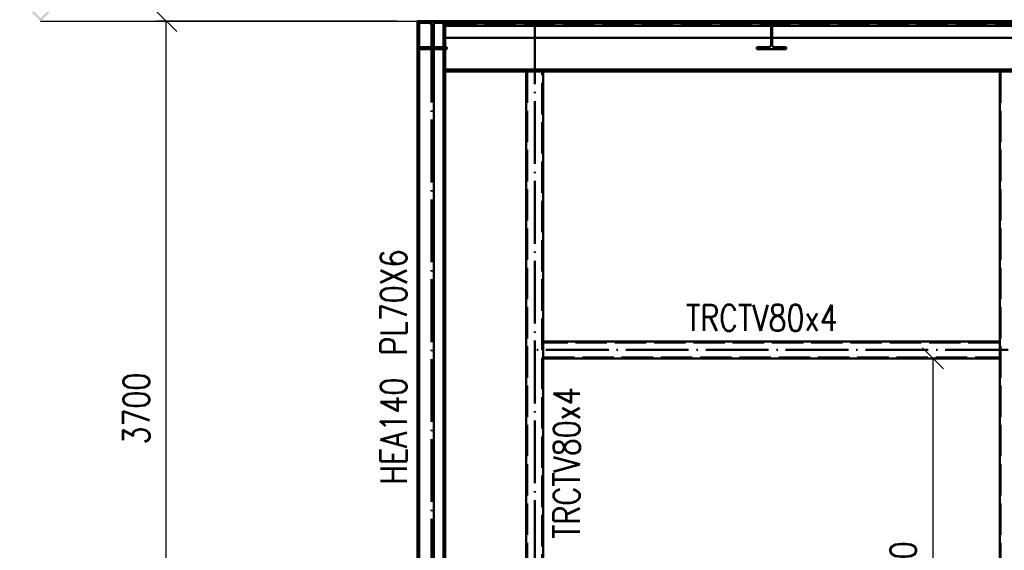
# Paper-space layout 'Layout1' of a CAD drawing. Extents: x -2 to 1033, y -36 to 596.
# Tile 28 of 64: x 350 to 444, y 489 to 540. Entities that reach past the tile are written whole.
import ezdxf

# ---------------------------------------------------------------- set-up
doc = ezdxf.new("R2010")
doc.units = 0
doc.linetypes.add('ACAD_ISO02W100', pattern=[15, 12, -3])
doc.linetypes.add('ACAD_ISO04W100', pattern=[30.5, 24, -3, 0.5, -3])
doc.layers.get('0').update_dxf_attribs({"linetype": 'CONTINUOUS'})
doc.layers.get('DEFPOINTS').update_dxf_attribs({"color": 132, "linetype": 'CONTINUOUS'})
doc.layers.add('AS_INS_ON', color=7, linetype='CONTINUOUS')
for name, color, linetype, lineweight in [('SS_2.ET-HALA_TaO-MOULDSHOP-NADSTAVBA', 94, 'CONTINUOUS', 50), ('SS_KOTY', 3, 'CONTINUOUS', 25), ('SS_POPIS_PROFILU', 13, 'CONTINUOUS', 25)]:
    doc.layers.add(name, color=color, linetype=linetype, lineweight=lineweight)
doc.styles.add('ROMANS', font='romans.shx', dxfattribs={"width": 0.8})
doc.styles.add('romans.shx', font='romans.shx', dxfattribs={"height": 5})
doc.dimstyles.new('A-1_(2.5)_50AS', dxfattribs={"dimtxt": 2.5, "dimasz": 2, "dimexe": 1, "dimexo": 2, "dimgap": 0, "dimtad": 0, "dimdec": 1, "dimlfac": 50, "dimrnd": 1, "dimtxsty": 'ROMANS', "dimblk1": 'OBLIQUE', "dimblk2": 'OBLIQUE', "dimsah": 1, "dimcen": 2, "dimclrd": 256, "dimclre": 256, "dimclrt": 256, "dimadec": 1, "dimazin": 2, "dimtfac": 0.714286, "dimtdec": 1, "dimtmove": 0, "dimatfit": 3, "dimldrblk": 'OPEN', "dimfxl": 1, "dimtvp": 1.142857, "dimtfill": 1, "dimtolj": 1, "dimlwd": -1, "dimlwe": -1, "dimarcsym": 0})

# ---------------------------------------------------------------- blocks, each defined once
blk = doc.blocks.new('_Oblique')
at = {"color": 0, "linetype": 'ByBlock', "lineweight": -2}
blk.add_line((-0.5, -0.5), (0.5, 0.5), dxfattribs=at)
blk = doc.blocks.new('*D61')
at = {"layer": 'DEFPOINTS', "color": 0, "transparency": 16777216}
for p in [(364.482, 539.518), (388.459, 539.518, -51051.7), (388.459, 465.518, -51033.1)]:
    blk.add_point(p, dxfattribs=at)
at = {"layer": 'SS_KOTY', "transparency": 16777216}
for p, q in [((386.459, 539.518), (363.482, 539.518)), ((364.482, 465.518), (364.482, 539.518)), ((386.459, 465.518), (363.482, 465.518))]:
    blk.add_line(p, q, dxfattribs=at)
at = {"layer": 'SS_KOTY', "transparency": 16777216, "xscale": 2, "yscale": 2, "zscale": 2}
for p, rotation in [((364.482, 539.518), 90), ((364.482, 465.518), 270)]:
    blk.add_blockref('_Oblique', p, dxfattribs=dict(at, rotation=rotation))
at = {"layer": 'SS_KOTY', "transparency": 16777216, "insert": (361.625, 502.518), "char_height": 2.5, "attachment_point": 5, "rotation": 90, "style": 'ROMANS', "bg_fill": 3, "box_fill_scale": 1.1, "bg_fill_color": 256, "bg_fill_true_color": 13158600, "bg_fill_transparency": 0}
blk.add_mtext('\\A1;3700', dxfattribs=at)
blk = doc.blocks.new('_OPEN')
at = {"color": 0, "linetype": 'ByBlock'}
for p, q in [((-1, 0.167), (0, 0)), ((0, 0), (-1, -0.167)), ((0, 0), (-1, 0))]:
    blk.add_line(p, q, dxfattribs=at)
blk = doc.blocks.new('*D74')
at = {"layer": 'DEFPOINTS', "color": 0, "transparency": 16777216}
for p in [(437.701, 507.318), (444.059, 507.318, -51051.7), (444.039, 465.518, -51051.68)]:
    blk.add_point(p, dxfattribs=at)
at = {"layer": 'SS_KOTY', "transparency": 16777216}
for p, q in [((442.059, 507.318), (436.701, 507.318)), ((437.701, 465.518), (437.701, 507.318)), ((442.039, 465.518), (436.701, 465.518))]:
    blk.add_line(p, q, dxfattribs=at)
at = {"layer": 'SS_KOTY', "transparency": 16777216, "xscale": 2, "yscale": 2, "zscale": 2}
for p, rotation in [((437.701, 507.318), 90), ((437.701, 465.518), 270)]:
    blk.add_blockref('_Oblique', p, dxfattribs=dict(at, rotation=rotation))
at = {"layer": 'SS_KOTY', "transparency": 16777216, "insert": (434.844, 486.418), "char_height": 2.5, "attachment_point": 5, "rotation": 90, "style": 'ROMANS', "bg_fill": 3, "box_fill_scale": 1.1, "bg_fill_color": 256, "bg_fill_true_color": 13158600, "bg_fill_transparency": 0}
blk.add_mtext('\\A1;2090', dxfattribs=at)
blk = doc.blocks.new('*D76')
at = {"layer": 'DEFPOINTS', "color": 0, "transparency": 16777216}
for p in [(444.859, 547.256), (399.659, 539.518, -51052.5), (444.859, 539.518, -51052.5)]:
    blk.add_point(p, dxfattribs=at)
at = {"layer": 'SS_KOTY', "transparency": 16777216}
for p, q in [((399.659, 541.518), (399.659, 548.256)), ((444.859, 541.518), (444.859, 548.256)), ((399.659, 547.256), (444.859, 547.256))]:
    blk.add_line(p, q, dxfattribs=at)
at = {"layer": 'SS_KOTY', "transparency": 16777216, "xscale": 2, "yscale": 2, "zscale": 2, "rotation": 180}
blk.add_blockref('_Oblique', (399.659, 547.256), dxfattribs=at)
at = {"layer": 'SS_KOTY', "transparency": 16777216, "xscale": 2, "yscale": 2, "zscale": 2}
blk.add_blockref('_Oblique', (444.859, 547.256), dxfattribs=at)
at = {"layer": 'SS_KOTY', "transparency": 16777216, "insert": (422.259, 550.113), "char_height": 2.5, "attachment_point": 5, "style": 'ROMANS', "bg_fill": 3, "box_fill_scale": 1.1, "bg_fill_color": 256, "bg_fill_true_color": 13158600, "bg_fill_transparency": 0}
blk.add_mtext('\\A1;2260', dxfattribs=at)
blk = doc.blocks.new('*D77')
at = {"layer": 'DEFPOINTS', "color": 0, "transparency": 16777216}
for p in [(487.259, 547.256), (487.259, 544.518), (444.859, 539.518, -51052.5)]:
    blk.add_point(p, dxfattribs=at)
at = {"layer": 'SS_KOTY', "transparency": 16777216}
for p, q in [((444.859, 541.518), (444.859, 548.256)), ((487.259, 546.518), (487.259, 548.256)), ((444.859, 547.256), (487.259, 547.256))]:
    blk.add_line(p, q, dxfattribs=at)
at = {"layer": 'SS_KOTY', "transparency": 16777216, "xscale": 2, "yscale": 2, "zscale": 2, "rotation": 180}
blk.add_blockref('_Oblique', (444.859, 547.256), dxfattribs=at)
at = {"layer": 'SS_KOTY', "transparency": 16777216, "xscale": 2, "yscale": 2, "zscale": 2}
blk.add_blockref('_Oblique', (487.259, 547.256), dxfattribs=at)
at = {"layer": 'SS_KOTY', "transparency": 16777216, "insert": (466.059, 550.113), "char_height": 2.5, "attachment_point": 5, "style": 'ROMANS', "bg_fill": 3, "box_fill_scale": 1.1, "bg_fill_color": 256, "bg_fill_true_color": 13158600, "bg_fill_transparency": 0}
blk.add_mtext('\\A1;2120', dxfattribs=at)

psp = doc.layouts.get("Layout1")

# ---------------------------------------------------------------- hatches: boundary and pattern name
at = {"layer": 'AS_INS_ON'}
psp.add_hatch(color=3, dxfattribs=at).paths.add_polyline_path([(350.6236, 541.6595), (350.4822, 541.5181), (352.4822, 539.5181), (354.4822, 541.5181), (354.3408, 541.6595), (352.4822, 539.8009)])

# ---------------------------------------------------------------- linework, layer by layer
at = {"layer": 'SS_2.ET-HALA_TaO-MOULDSHOP-NADSTAVBA', "color": 7, "linetype": 'ACAD_ISO04W100', "ltscale": 0.25}
psp.add_line((389.7886, 463.1181), (389.7886, 539.5181), dxfattribs=at)
at = {"layer": 'SS_2.ET-HALA_TaO-MOULDSHOP-NADSTAVBA', "color": 3, "linetype": 'ACAD_ISO02W100', "ltscale": 0.25}
for p, q in [((389.8036, 539.1081), (389.8036, 537.2681)), ((389.9136, 537.2681), (389.9136, 539.1081)), ((390.1536, 539.3481), (391.2586, 539.3481)), ((391.2586, 539.3481), (391.2586, 539.5181)), ((422.3336, 539.0181), (422.2236, 539.0181)), ((422.2236, 538.9474), (422.2236, 539.0181)), ((422.2236, 538.9181), (422.2236, 538.9474)), ((422.2236, 538.9181), (422.3336, 538.9181)), ((422.2236, 537.2681), (422.2236, 538.9181)), ((422.3336, 539.0181), (422.3336, 538.9474)), ((422.3336, 538.9474), (422.3336, 538.9181)), ((422.3336, 538.9181), (422.3336, 537.2681)), ((391.2586, 537.0281), (390.1536, 537.0281)), ((391.2586, 536.8581), (391.2586, 537.0281)), ((421.9836, 537.0281), (420.8786, 537.0281)), ((420.8786, 537.0281), (420.8786, 536.8581)), ((420.8786, 536.8581), (423.6786, 536.8581)), ((423.6786, 537.0281), (422.5736, 537.0281)), ((423.6786, 536.8581), (423.6786, 537.0281)), ((398.9386, 534.7181), (398.9386, 463.1181)), ((400.3786, 463.1181), (400.3786, 534.7181)), ((444.0586, 508.8381), (400.4586, 508.8381))]:
    psp.add_line(p, q, dxfattribs=at)
at = {"layer": 'SS_2.ET-HALA_TaO-MOULDSHOP-NADSTAVBA', "color": 1, "linetype": 'Continuous', "ltscale": 0.25}
for p, q in [((391.1186, 539.5181), (390.0286, 539.5181)), ((390.0286, 465.5181), (390.0286, 539.5181)), ((390.9486, 539.5181), (390.9486, 465.5181)), ((391.1186, 539.5181), (391.1186, 539.0821)), ((391.1186, 539.0821), (391.1186, 537.9221)), ((391.1186, 537.9221), (391.1186, 465.5181)), ((391.1186, 537.9221), (485.9286, 537.9221)), ((485.9286, 534.9141), (391.1186, 534.9141)), ((391.1186, 534.7181), (398.8586, 534.7181)), ((398.8586, 534.7181), (400.4586, 534.7181)), ((398.8586, 534.7181), (398.8586, 465.5181)), ((400.4586, 534.7181), (444.0586, 534.7181)), ((400.4586, 534.7181), (400.4586, 465.5181)), ((444.0586, 534.7181), (445.6586, 534.7181)), ((444.0586, 534.7181), (444.0586, 508.9181)), ((444.0586, 508.9181), (400.4586, 508.9181))]:
    psp.add_line(p, q, dxfattribs=at)
at = {"layer": 'SS_2.ET-HALA_TaO-MOULDSHOP-NADSTAVBA', "color": 3, "linetype": 'ACAD_ISO02W100', "ltscale": 0.25, "extrusion": (1.00442e-12, 2.42563e-12, -1)}
psp.add_arc((-389.5636, 539.1081, 0), 0.24, 90, 180, dxfattribs=at)
at = {"layer": 'SS_2.ET-HALA_TaO-MOULDSHOP-NADSTAVBA', "color": 3, "linetype": 'ACAD_ISO02W100', "ltscale": 0.25, "extrusion": (-2.4255e-12, 1.00491e-12, -1)}
psp.add_arc((-390.1536, 539.1081), 0.24, 0, 90, dxfattribs=at)
at = {"layer": 'SS_2.ET-HALA_TaO-MOULDSHOP-NADSTAVBA', "color": 3, "linetype": 'ACAD_ISO02W100', "ltscale": 0.25, "extrusion": (7.53266e-13, -1.81868e-12, -1)}
psp.add_arc((-389.5636, 537.2681), 0.24, 180, 270, dxfattribs=at)
at = {"layer": 'SS_2.ET-HALA_TaO-MOULDSHOP-NADSTAVBA', "color": 3, "linetype": 'ACAD_ISO02W100', "ltscale": 0.25, "extrusion": (-1.81917e-12, -7.53144e-13, -1)}
psp.add_arc((-390.1536, 537.2681, 0), 0.24, 270, 0, dxfattribs=at)
at = {"layer": 'SS_2.ET-HALA_TaO-MOULDSHOP-NADSTAVBA', "color": 3, "linetype": 'ACAD_ISO02W100', "ltscale": 0.25, "extrusion": (5.02116e-13, -1.21235e-12, -1)}
psp.add_arc((-421.9836, 537.2681), 0.24, 180, 270, dxfattribs=at)
at = {"layer": 'SS_2.ET-HALA_TaO-MOULDSHOP-NADSTAVBA', "color": 3, "linetype": 'ACAD_ISO02W100', "ltscale": 0.25, "extrusion": (-1.21284e-12, -5.01994e-13, -1)}
psp.add_arc((-422.5736, 537.2681), 0.24, 270, 0, dxfattribs=at)

# ---------------------------------------------------------------- texts
at = {"layer": 'SS_POPIS_PROFILU', "color": 13, "style": 'romans.shx', "width": 0.8}
psp.add_text('TRCTV80x4', height=2.5, dxfattribs=at).set_placement((414.1004, 509.9391))
psp.add_text('TRCTV80x4', height=2.5, rotation=90, dxfattribs=at).set_placement((403.9586, 490.0862))

# ---------------------------------------------------------------- dimensions: what is measured, and where the dimension line sits
at = {"layer": 'SS_KOTY'}
dim = psp.add_linear_dim(base=(444.8586, 547.2556), p1=(399.6586, 539.5181, -51052.5), p2=(444.8586, 539.5181, -51052.5), dimstyle='A-1_(2.5)_50AS', dxfattribs=at)
dim.commit()
dim.dimension.update_dxf_attribs({"geometry": '*D76', "text_midpoint": (422.2586, 550.1127)})
for base, p1, p2, picture, middle in [((364.4822, 539.5181), (388.4586, 465.5181, -51033.1), (388.4586, 539.5181, -51051.7), '*D61', (361.625, 502.5181)), ((437.7012, 507.3181), (444.0386, 465.5181, -51051.68), (444.0586, 507.3181, -51051.7), '*D74', (434.8441, 486.4181))]:
    dim = psp.add_linear_dim(base=base, p1=p1, p2=p2, angle=90, dimstyle='A-1_(2.5)_50AS', dxfattribs=at)
    dim.commit()
    dim.dimension.update_dxf_attribs({"geometry": picture, "text_midpoint": middle})

# ---------------------------------------------------------------- next in the draw order: linework, layer by layer
at = {"layer": 'AS_INS_ON', "color": 3}
psp.add_line((352.4822, 539.5181), (388.4572, 539.5181), dxfattribs=at)
at = {"layer": 'SS_2.ET-HALA_TaO-MOULDSHOP-NADSTAVBA', "color": 1, "linetype": 'Continuous', "ltscale": 0.25}
for p, q in [((388.6286, 539.5181), (388.4586, 539.5181)), ((388.4586, 539.5181), (388.4586, 487.5182)), ((390.0286, 539.5181), (388.6286, 539.5181)), ((388.6286, 539.5181), (388.6286, 465.5181)), ((444.0586, 508.9181), (444.0586, 507.3181)), ((400.4586, 507.3181), (444.0586, 507.3181)), ((444.0586, 507.3181), (444.0586, 465.5181))]:
    psp.add_line(p, q, dxfattribs=at)
at = {"layer": 'SS_2.ET-HALA_TaO-MOULDSHOP-NADSTAVBA', "color": 3, "linetype": 'ACAD_ISO02W100', "ltscale": 0.25}
for p, q in [((388.4586, 539.3481), (389.5636, 539.3481)), ((420.8786, 539.5181), (420.8786, 539.3481)), ((420.8786, 539.3481), (421.9836, 539.3481)), ((422.2236, 539.0181), (422.2236, 539.1081)), ((422.3336, 539.1081), (422.3336, 539.0181)), ((422.5736, 539.3481), (423.6786, 539.3481)), ((423.6786, 539.3481), (423.6786, 539.5181)), ((389.5636, 537.0281), (388.4586, 537.0281)), ((388.4586, 536.8581), (391.2586, 536.8581)), ((444.1386, 534.7181), (444.1386, 463.1181)), ((400.4586, 507.3981), (444.0586, 507.3981))]:
    psp.add_line(p, q, dxfattribs=at)
at = {"layer": 'SS_2.ET-HALA_TaO-MOULDSHOP-NADSTAVBA', "color": 7, "linetype": 'ACAD_ISO04W100', "ltscale": 0.25}
for p, q in [((388.6286, 539.5181), (388.6286, 465.5181)), ((399.6586, 539.5181), (399.6586, 463.1181)), ((444.8586, 508.1181), (399.6586, 508.1181))]:
    psp.add_line(p, q, dxfattribs=at)
at = {"layer": 'SS_2.ET-HALA_TaO-MOULDSHOP-NADSTAVBA', "color": 3, "linetype": 'ACAD_ISO02W100', "ltscale": 0.25, "extrusion": (2.50966e-13, 6.06636e-13, -1)}
psp.add_arc((-421.9836, 539.1081), 0.24, 90, 180, dxfattribs=at)
at = {"layer": 'SS_2.ET-HALA_TaO-MOULDSHOP-NADSTAVBA', "color": 3, "linetype": 'ACAD_ISO02W100', "ltscale": 0.25, "extrusion": (-6.06513e-13, 2.51456e-13, -1)}
psp.add_arc((-422.5736, 539.1081), 0.24, 0, 90, dxfattribs=at)

# ---------------------------------------------------------------- next in the draw order: texts
at = {"layer": 'SS_POPIS_PROFILU', "color": 13, "style": 'romans.shx', "width": 0.8}
for s, p in [('PL70X6', (387.4376, 507.6076)), ('HEA140', (387.4376, 495.2743))]:
    psp.add_text(s, height=2.5, rotation=90, dxfattribs=at).set_placement(p)

# ---------------------------------------------------------------- next in the draw order: dimensions: what is measured, and where the dimension line sits
at = {"layer": 'SS_KOTY'}
dim = psp.add_linear_dim(base=(487.2586, 547.2556), p1=(444.8586, 539.5181, -51052.5), p2=(487.2586, 544.5181), dimstyle='A-1_(2.5)_50AS', override={"dimtmove": 1}, dxfattribs=at)
dim.commit()
dim.dimension.update_dxf_attribs({"geometry": '*D77', "text_midpoint": (466.0586, 550.1127)})

# ---------------------------------------------------------------- next in the draw order: linework, layer by layer
at = {"layer": 'SS_2.ET-HALA_TaO-MOULDSHOP-NADSTAVBA', "color": 7, "linetype": 'ACAD_ISO04W100', "ltscale": 0.25}
for p, q in [((487.2586, 539.5181), (389.7886, 539.5181)), ((485.9286, 539.3221), (391.1186, 539.3221))]:
    psp.add_line(p, q, dxfattribs=at)
at = {"layer": 'SS_2.ET-HALA_TaO-MOULDSHOP-NADSTAVBA', "color": 1, "linetype": 'Continuous', "ltscale": 0.25}
for p, q in [((485.9286, 539.5181), (391.1186, 539.5181)), ((485.9286, 539.3221), (391.1186, 539.3221)), ((485.9286, 539.0821), (391.1186, 539.0821))]:
    psp.add_line(p, q, dxfattribs=at)
at = {"layer": 'SS_2.ET-HALA_TaO-MOULDSHOP-NADSTAVBA', "color": 3, "linetype": 'ACAD_ISO02W100', "ltscale": 0.25}
psp.add_line((391.1186, 539.2021), (485.9286, 539.2021), dxfattribs=at)

doc.saveas('drawing.dxf')
